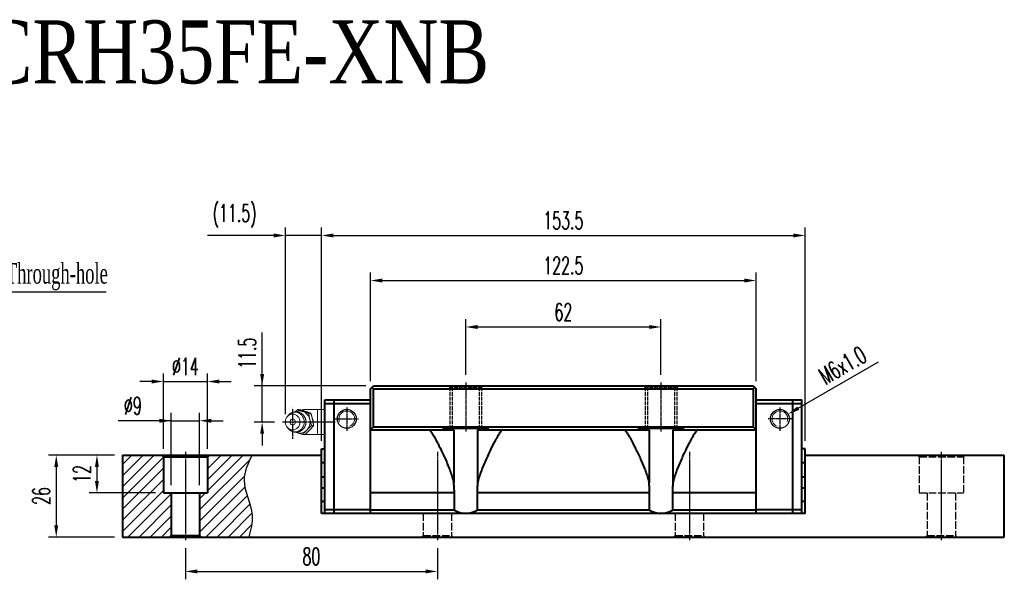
# Model space of a CAD drawing. Extents: x 37 to 511, y 159 to 338.
# Tile 2 of 2: x 199 to 511, y 161 to 338. Entities that reach past the tile are written whole.
import ezdxf

# ---------------------------------------------------------------- set-up
doc = ezdxf.new("R2010")
doc.units = 0
doc.header["$MEASUREMENT"] = 0
doc.header["$PDMODE"] = 2
doc.linetypes.add('ACAD_ISO02W100', pattern=[15, 12, -3])
doc.linetypes.add('CENTER', pattern=[0.95, 0.625, -0.125, 0.075, -0.125])
doc.layers.get('0').update_dxf_attribs({"linetype": 'CONTINUOUS'})
doc.layers.get('DEFPOINTS').update_dxf_attribs({"linetype": 'CONTINUOUS'})
for name, color, linetype, lineweight in [('AM_5', 3, 'CONTINUOUS', 15), ('CENTER', 1, 'CENTER', 25), ('DASH', 2, 'ACAD_ISO02W100', 25), ('DIM', 4, 'CONTINUOUS', 25), ('LINE', 7, 'CONTINUOUS', 40), ('TEXT', 3, 'CONTINUOUS', 25)]:
    doc.layers.add(name, color=color, linetype=linetype, lineweight=lineweight)
doc.layers.add('PV-CFD', color=7, linetype='CONTINUOUS')
doc.styles.get("Standard").update_dxf_attribs({"font": 'romanc.shx', "width": 0.6, "bigfont": 'chineset.shx'})
doc.styles.add('型式1', font='kaiu.ttf', dxfattribs={"width": 0.8})
doc.dimstyles.new('2X', dxfattribs={"dimscale": 6, "dimtxt": 1, "dimasz": 0.5, "dimexe": 0.3, "dimexo": 0.2, "dimgap": 0.2, "dimtad": 1, "dimdec": 3, "dimdsep": 46, "dimtxsty": 'Standard', "dimcen": 0, "dimadec": 1, "dimazin": 2, "dimtfac": 1, "dimtdec": 3, "dimtofl": 0, "dimtmove": 0, "dimatfit": 3, "dimfxl": 0.18, "dimtolj": 1, "dimtzin": 0, "dimarcsym": 0})
doc.dimstyles.new('2X$0', dxfattribs={"dimscale": 6, "dimtxt": 1, "dimasz": 0.5, "dimexe": 0.3, "dimexo": 0.2, "dimgap": 0.2, "dimtad": 1, "dimdec": 3, "dimdsep": 46, "dimtxsty": 'Standard', "dimcen": 0, "dimadec": 1, "dimazin": 2, "dimtfac": 1, "dimtdec": 3, "dimtofl": 0, "dimtmove": 0, "dimatfit": 3, "dimfxl": 1, "dimtolj": 1, "dimtzin": 0, "dimarcsym": 0})
doc.dimstyles.new('2X$3', dxfattribs={"dimscale": 6, "dimtxt": 1, "dimasz": 0.5, "dimexe": 0.3, "dimexo": 0.2, "dimgap": 0.2, "dimtad": 1, "dimdec": 3, "dimdsep": 46, "dimtxsty": 'Standard', "dimcen": 0, "dimadec": 1, "dimazin": 2, "dimtfac": 1, "dimtdec": 3, "dimtofl": 0, "dimtmove": 0, "dimatfit": 3, "dimfxl": 1, "dimtolj": 1, "dimtzin": 0, "dimarcsym": 0})
doc.dimstyles.get("Standard").update_dxf_attribs({"dimscale": 3, "dimtxt": 1, "dimasz": 0.7, "dimexe": 0.3, "dimexo": 0.2, "dimgap": 0.3, "dimtad": 1, "dimdsep": 46, "dimtxsty": 'Standard', "dimcen": 0, "dimclrd": 256, "dimclre": 256, "dimclrt": 256, "dimadec": 0, "dimazin": 0, "dimtfac": 1, "dimtofl": 0, "dimtmove": 0, "dimatfit": 3, "dimfxl": 1, "dimtolj": 1, "dimtzin": 0, "dimlwd": -1, "dimlwe": -1, "dimarcsym": 0})

# ---------------------------------------------------------------- blocks, each defined once
blk = doc.blocks.new('*D29')
at = {"layer": 'DEFPOINTS', "color": 0, "transparency": 16777216}
for p in [(255.72, 210.9), (246.72, 188), (255.72, 188)]:
    blk.add_point(p, dxfattribs=at)
at = {"layer": 'DIM', "color": 0, "lineweight": -3, "transparency": 16777216}
for p, q in [((246.72, 190.5), (246.72, 213.4)), ((255.72, 190.5), (255.72, 213.4))]:
    blk.add_line(p, q, dxfattribs=at)
at = {"layer": 'DIM', "color": 0, "lineweight": -2, "transparency": 16777216}
for p, q in [((246.72, 210.9), (229.88, 210.9)), ((242.97, 210.9), (239.22, 210.9)), ((246.72, 210.9), (255.72, 210.9)), ((259.47, 210.9), (263.22, 210.9))]:
    blk.add_line(p, q, dxfattribs=at)
at = {"layer": 'DIM', "color": 0, "transparency": 16777216}
for points in [[(242.97, 210.27), (242.97, 211.52), (246.72, 210.9)], [(259.47, 211.52), (259.47, 210.27), (255.72, 210.9)]]:
    blk.add_solid(points, dxfattribs=at)
at = {"layer": 'DIM', "color": 0, "transparency": 16777216, "insert": (234.55, 215.65), "char_height": 5.5, "attachment_point": 5}
blk.add_mtext('\\A1;%%c9', dxfattribs=at)
blk = doc.blocks.new('*D30')
at = {"layer": 'DEFPOINTS', "color": 0, "transparency": 16777216}
for p in [(258.22, 223.35), (244.22, 199.5), (258.22, 199.5)]:
    blk.add_point(p, dxfattribs=at)
at = {"layer": 'DIM', "color": 0, "lineweight": -3, "transparency": 16777216}
for p, q in [((244.22, 202), (244.22, 225.85)), ((258.22, 202), (258.22, 225.85))]:
    blk.add_line(p, q, dxfattribs=at)
at = {"layer": 'DIM', "color": 0, "lineweight": -2, "transparency": 16777216}
for p, q in [((240.47, 223.35), (236.72, 223.35)), ((244.22, 223.35), (258.22, 223.35)), ((261.97, 223.35), (265.72, 223.35))]:
    blk.add_line(p, q, dxfattribs=at)
at = {"layer": 'DIM', "color": 0, "transparency": 16777216}
for points in [[(240.47, 222.72), (240.47, 223.97), (244.22, 223.35)], [(261.97, 223.97), (261.97, 222.72), (258.22, 223.35)]]:
    blk.add_solid(points, dxfattribs=at)
at = {"layer": 'DIM', "color": 0, "transparency": 16777216, "insert": (251.22, 228.1), "char_height": 5.5, "attachment_point": 5}
blk.add_mtext('\\A1;%%c14', dxfattribs=at)
blk = doc.blocks.new('*D31')
at = {"layer": 'DEFPOINTS', "color": 0, "transparency": 16777216}
for p in [(251.22, 173), (331.22, 173), (331.22, 163.08)]:
    blk.add_point(p, dxfattribs=at)
at = {"layer": 'DIM', "color": 0, "lineweight": -3, "transparency": 16777216}
for p, q in [((251.22, 170.5), (251.22, 160.58)), ((331.22, 170.5), (331.22, 160.58))]:
    blk.add_line(p, q, dxfattribs=at)
at = {"layer": 'DIM', "color": 0, "lineweight": -2, "transparency": 16777216}
blk.add_line((254.97, 163.08), (327.47, 163.08), dxfattribs=at)
at = {"layer": 'DIM', "color": 0, "transparency": 16777216}
for points in [[(254.97, 163.71), (254.97, 162.46), (251.22, 163.08)], [(327.47, 162.46), (327.47, 163.71), (331.22, 163.08)]]:
    blk.add_solid(points, dxfattribs=at)
at = {"layer": 'DIM', "color": 0, "transparency": 16777216, "insert": (291.22, 167.83), "char_height": 5.5, "attachment_point": 5}
blk.add_mtext('\\A1;80', dxfattribs=at)
blk = doc.blocks.new('*D32')
at = {"layer": 'DEFPOINTS', "color": 0, "transparency": 16777216}
for p in [(231.22, 200), (210.22, 174), (231.22, 174)]:
    blk.add_point(p, dxfattribs=at)
at = {"layer": 'DIM', "color": 0, "lineweight": -3, "transparency": 16777216}
for p, q in [((228.72, 200), (207.72, 200)), ((228.72, 174), (207.72, 174))]:
    blk.add_line(p, q, dxfattribs=at)
at = {"layer": 'DIM', "color": 0, "lineweight": -2, "transparency": 16777216}
blk.add_line((210.22, 196.25), (210.22, 177.75), dxfattribs=at)
at = {"layer": 'DIM', "color": 0, "transparency": 16777216}
for points in [[(210.84, 196.25), (209.59, 196.25), (210.22, 200)], [(209.59, 177.75), (210.84, 177.75), (210.22, 174)]]:
    blk.add_solid(points, dxfattribs=at)
at = {"layer": 'DIM', "color": 0, "transparency": 16777216, "insert": (205.47, 187), "char_height": 5.5, "attachment_point": 5, "rotation": 90}
blk.add_mtext('\\A1;26', dxfattribs=at)
blk = doc.blocks.new('*D33')
at = {"layer": 'DEFPOINTS', "color": 0, "transparency": 16777216}
for p in [(231.22, 200), (223.14, 188), (244.22, 188)]:
    blk.add_point(p, dxfattribs=at)
at = {"layer": 'DIM', "color": 0, "lineweight": -3, "transparency": 16777216}
for p, q in [((228.72, 200), (220.64, 200)), ((241.72, 188), (220.64, 188))]:
    blk.add_line(p, q, dxfattribs=at)
at = {"layer": 'DIM', "color": 0, "lineweight": -2, "transparency": 16777216}
blk.add_line((223.14, 196.25), (223.14, 191.75), dxfattribs=at)
at = {"layer": 'DIM', "color": 0, "transparency": 16777216}
for points in [[(223.76, 196.25), (222.51, 196.25), (223.14, 200)], [(222.51, 191.75), (223.76, 191.75), (223.14, 188)]]:
    blk.add_solid(points, dxfattribs=at)
at = {"layer": 'DIM', "color": 0, "transparency": 16777216, "insert": (218.39, 194), "char_height": 5.5, "attachment_point": 5, "rotation": 90}
blk.add_mtext('\\A1;12', dxfattribs=at)
blk = doc.blocks.new('*D42')
at = {"layer": 'DEFPOINTS', "color": 0, "transparency": 16777216}
for p in [(432.47, 255.4), (309.97, 221), (432.47, 221)]:
    blk.add_point(p, dxfattribs=at)
at = {"layer": 'DIM', "color": 0, "lineweight": -3, "transparency": 16777216}
for p, q in [((309.97, 223.5), (309.97, 257.9)), ((432.47, 223.5), (432.47, 257.9))]:
    blk.add_line(p, q, dxfattribs=at)
at = {"layer": 'DIM', "color": 0, "lineweight": -2, "transparency": 16777216}
blk.add_line((313.72, 255.4), (428.72, 255.4), dxfattribs=at)
at = {"layer": 'DIM', "color": 0, "transparency": 16777216}
for points in [[(313.72, 256.02), (313.72, 254.77), (309.97, 255.4)], [(428.72, 254.77), (428.72, 256.02), (432.47, 255.4)]]:
    blk.add_solid(points, dxfattribs=at)
at = {"layer": 'DIM', "color": 0, "transparency": 16777216, "insert": (371.22, 260.15), "char_height": 5.5, "attachment_point": 5}
blk.add_mtext('\\A1;122.5', dxfattribs=at)
blk = doc.blocks.new('*D43')
at = {"layer": 'DEFPOINTS', "color": 0, "transparency": 16777216}
for p in [(447.97, 269.7), (294.47, 202), (447.97, 202)]:
    blk.add_point(p, dxfattribs=at)
at = {"layer": 'DIM', "color": 0, "lineweight": -3, "transparency": 16777216}
blk.add_line((447.97, 204.5), (447.97, 272.2), dxfattribs=at)
at = {"layer": 'DIM', "color": 0, "lineweight": -2, "transparency": 16777216}
blk.add_line((298.22, 269.7), (444.22, 269.7), dxfattribs=at)
at = {"layer": 'DIM', "color": 0, "transparency": 16777216}
for points in [[(298.22, 270.32), (298.22, 269.07), (294.47, 269.7)], [(444.22, 269.07), (444.22, 270.32), (447.97, 269.7)]]:
    blk.add_solid(points, dxfattribs=at)
at = {"layer": 'DIM', "color": 0, "transparency": 16777216, "insert": (371.22, 274.45), "char_height": 5.5, "attachment_point": 5}
blk.add_mtext('\\A1;153.5', dxfattribs=at)
blk = doc.blocks.new('*D44')
at = {"layer": 'DEFPOINTS', "color": 0, "transparency": 16777216}
for p in [(282.97, 269.7), (282.97, 210.5), (294.47, 202)]:
    blk.add_point(p, dxfattribs=at)
at = {"layer": 'DIM', "color": 0, "lineweight": -3, "transparency": 16777216}
for p, q in [((282.97, 213), (282.97, 272.2)), ((294.47, 204.5), (294.47, 272.2))]:
    blk.add_line(p, q, dxfattribs=at)
at = {"layer": 'DIM', "color": 0, "lineweight": -2, "transparency": 16777216}
for p, q in [((279.22, 269.7), (258.25, 269.7)), ((294.47, 269.7), (282.97, 269.7)), ((298.22, 269.7), (301.97, 269.7))]:
    blk.add_line(p, q, dxfattribs=at)
at = {"layer": 'DIM', "color": 0, "transparency": 16777216}
for points in [[(279.22, 269.07), (279.22, 270.32), (282.97, 269.7)], [(298.22, 270.32), (298.22, 269.07), (294.47, 269.7)]]:
    blk.add_solid(points, dxfattribs=at)
at = {"layer": 'DIM', "color": 0, "transparency": 16777216, "insert": (266.86, 275.88), "char_height": 5.5, "attachment_point": 5}
blk.add_mtext('\\A1;(11.5)', dxfattribs=at)
blk = doc.blocks.new('*D45')
at = {"layer": 'DEFPOINTS', "color": 0, "transparency": 16777216}
for p in [(275.59, 222), (310.97, 222), (282.05, 210.5)]:
    blk.add_point(p, dxfattribs=at)
at = {"layer": 'DIM', "color": 0, "lineweight": -2, "transparency": 16777216}
for p, q in [((275.59, 222), (275.59, 238.86)), ((275.59, 225.75), (275.59, 229.5)), ((275.59, 210.5), (275.59, 222)), ((275.59, 206.75), (275.59, 203))]:
    blk.add_line(p, q, dxfattribs=at)
at = {"layer": 'DIM', "color": 0, "lineweight": -3, "transparency": 16777216}
for p, q in [((308.47, 222), (273.09, 222)), ((279.55, 210.5), (273.09, 210.5))]:
    blk.add_line(p, q, dxfattribs=at)
at = {"layer": 'DIM', "color": 0, "transparency": 16777216}
for points in [[(274.96, 225.75), (276.21, 225.75), (275.59, 222)], [(276.21, 206.75), (274.96, 206.75), (275.59, 210.5)]]:
    blk.add_solid(points, dxfattribs=at)
at = {"layer": 'DIM', "color": 0, "transparency": 16777216, "insert": (270.84, 232.31), "char_height": 5.5, "attachment_point": 5, "rotation": 90}
blk.add_mtext('\\A1;11.5', dxfattribs=at)
blk = doc.blocks.new('*D46')
at = {"layer": 'DEFPOINTS', "color": 0, "transparency": 16777216}
for p in [(402.22, 240.65), (340.22, 223), (402.22, 223)]:
    blk.add_point(p, dxfattribs=at)
at = {"layer": 'DIM', "color": 0, "lineweight": -3, "transparency": 16777216}
for p, q in [((340.22, 225.5), (340.22, 243.15)), ((402.22, 225.5), (402.22, 243.15))]:
    blk.add_line(p, q, dxfattribs=at)
at = {"layer": 'DIM', "color": 0, "lineweight": -2, "transparency": 16777216}
blk.add_line((343.97, 240.65), (398.47, 240.65), dxfattribs=at)
at = {"layer": 'DIM', "color": 0, "transparency": 16777216}
for points in [[(343.97, 241.27), (343.97, 240.02), (340.22, 240.65)], [(398.47, 240.02), (398.47, 241.27), (402.22, 240.65)]]:
    blk.add_solid(points, dxfattribs=at)
at = {"layer": 'DIM', "color": 0, "transparency": 16777216, "insert": (371.22, 245.4), "char_height": 5.5, "attachment_point": 5}
blk.add_mtext('\\A1;62', dxfattribs=at)
blk = doc.blocks.new('*D47')
at = {"layer": 'DEFPOINTS', "color": 0, "transparency": 16777216}
for p in [(442.57, 213), (437.37, 210)]:
    blk.add_point(p, dxfattribs=at)
at = {"layer": 'DIM', "color": 0, "lineweight": -2, "transparency": 16777216}
blk.add_line((445.82, 214.87), (471.25, 229.56), dxfattribs=at)
at = {"layer": 'DIM', "color": 0, "transparency": 16777216}
blk.add_solid([(445.5, 215.42), (446.13, 214.33), (442.57, 213)], dxfattribs=at)
at = {"layer": 'DIM', "color": 0, "transparency": 16777216, "insert": (459.86, 228.47), "char_height": 5.5, "attachment_point": 5, "rotation": 30}
blk.add_mtext('\\A1;M6x1.0', dxfattribs=at)

msp = doc.modelspace()

# ---------------------------------------------------------------- hatches: boundary and pattern name
at = {"layer": 'TEXT'}
h = msp.add_hatch(dxfattribs=at)
h.set_pattern_fill('ANSI31', color=6, scale=20, style=0)
h.set_pattern_definition([(45, (2e-14, 1.1113), (-1.767767, 1.767767), [])])
h.paths.add_polyline_path([(246.7196, 174.5), (246.7196, 188), (244.2196, 188), (244.2196, 199.5), (243.7198, 200), (231.2196, 200), (231.2196, 174), (246.2198, 174)])
edge = h.paths.add_edge_path()
edge.add_spline(control_points=[(271.4082, 174), (271.9873, 176.3038), (273.5171, 182.3893), (268.1494, 191.1095), (271.137, 197.3629), (272.3969, 200)], knot_values=[0, 0, 0, 0, 6.9698562, 18.41070258, 26.75345624, 26.75345624, 26.75345624, 26.75345624], degree=3, periodic=0)
edge.add_line((272.3969, 200), (258.7194, 200))
edge.add_line((258.7194, 200), (258.2196, 199.5))
edge.add_line((258.2196, 199.5), (258.2196, 188))
edge.add_line((258.2196, 188), (255.7196, 188))
edge.add_line((255.7196, 188), (255.7196, 174.5))
edge.add_line((255.7196, 174.5), (256.2194, 174))
edge.add_line((256.2194, 174), (271.4082, 174))

# ---------------------------------------------------------------- linework, layer by layer
for centre in [(302.4696, 211.5), (439.9696, 211.5)]:
    msp.add_circle(centre, 3)
at = {"layer": 'AM_5'}
for centre, start, end in [((302.4696, 211.5), 290.819781, 200.819781), ((439.9696, 211.5), 339.180219, 249.180219)]:
    msp.add_arc(centre, 2.5, start, end, dxfattribs=at)
at = {"layer": 'CENTER', "ltscale": 0.1}
for p, q in [((340.2196, 223), (340.2196, 207.5)), ((402.2196, 223), (402.2196, 207.5)), ((302.4696, 215.2499), (302.4696, 207.7501)), ((439.9696, 215.2499), (439.9696, 207.7501)), ((298.7197, 211.5), (306.2196, 211.5)), ((443.7196, 211.5), (436.2197, 211.5))]:
    msp.add_line(p, q, dxfattribs=at)
at = {"layer": 'CENTER'}
for p, q in [((285.2803, 205.2111), (285.2803, 214.982)), ((298.8084, 210.5), (282.0466, 210.5))]:
    msp.add_line(p, q, dxfattribs=at)
at = {"layer": 'CENTER', "ltscale": 0.2}
for p, q in [((251.2196, 201), (251.2196, 173)), ((331.2196, 201), (331.2196, 173)), ((411.2196, 201), (411.2196, 173)), ((491.2196, 201), (491.2196, 173)), ((491.2196, 201), (491.2196, 173))]:
    msp.add_line(p, q, dxfattribs=at)
at = {"layer": 'DASH', "ltscale": 0.1}
for p, q in [((334.7196, 222), (335.2196, 221.5)), ((345.7196, 222), (345.2196, 221.5)), ((396.7196, 222), (397.2196, 221.5)), ((407.7196, 222), (407.2196, 221.5)), ((335.2196, 221.5), (335.2196, 209)), ((345.2196, 221.5), (335.2196, 221.5)), ((335.9196, 221.5), (335.9196, 209)), ((344.5196, 221.5), (344.5196, 209)), ((345.2196, 221.5), (345.2196, 209)), ((397.2196, 221.5), (397.2196, 209)), ((407.2196, 221.5), (397.2196, 221.5)), ((397.9196, 221.5), (397.9196, 209)), ((406.5196, 221.5), (406.5196, 209)), ((407.2196, 221.5), (407.2196, 209)), ((334.7196, 208.5), (335.2196, 209)), ((345.2196, 209), (335.2196, 209)), ((345.7196, 208.5), (345.2196, 209)), ((396.7196, 208.5), (397.2196, 209)), ((407.2196, 209), (397.2196, 209)), ((407.7196, 208.5), (407.2196, 209)), ((326.2198, 174), (326.7196, 174.5)), ((335.7196, 174.5), (336.2194, 174)), ((406.2198, 174), (406.7196, 174.5)), ((415.7196, 174.5), (416.2194, 174))]:
    msp.add_line(p, q, dxfattribs=at)
at = {"layer": 'DASH', "ltscale": 0.2}
for p, q in [((483.7198, 200), (484.2196, 199.5)), ((484.2196, 199.5), (484.2196, 188)), ((484.2196, 199.5), (498.2196, 199.5)), ((498.2196, 199.5), (498.7194, 200)), ((498.2196, 199.5), (498.2196, 188)), ((484.2196, 188), (498.2196, 188)), ((486.7196, 188), (486.7196, 174.5)), ((495.7196, 188), (495.7196, 174.5)), ((326.7196, 181.5), (326.7196, 174.5)), ((335.7196, 181.5), (335.7196, 174.5)), ((406.7196, 181.5), (406.7196, 174.5)), ((415.7196, 181.5), (415.7196, 174.5)), ((326.7196, 174.5), (335.7196, 174.5)), ((406.7196, 174.5), (415.7196, 174.5)), ((486.2198, 174), (486.7196, 174.5)), ((486.7196, 174.5), (495.7196, 174.5)), ((495.7196, 174.5), (496.2194, 174))]:
    msp.add_line(p, q, dxfattribs=at)
at = {"layer": 'LINE'}
for p, q in [((309.9696, 221), (310.9696, 222)), ((310.9696, 222), (431.4696, 222)), ((431.4696, 222), (432.4696, 221)), ((309.9696, 181.5), (309.9696, 221)), ((310.4696, 221.5), (310.9696, 221)), ((310.9696, 209), (310.9696, 221)), ((310.9696, 221), (431.4696, 221)), ((431.4696, 221), (431.9696, 221.5)), ((431.4696, 221), (431.4696, 209)), ((432.4696, 181.5), (432.4696, 221)), ((295.4696, 181.5), (295.4696, 217.5)), ((295.4696, 217.5), (309.9696, 217.5)), ((309.9696, 216.3), (295.4696, 216.3)), ((298.4696, 181.5), (298.4696, 217.5)), ((432.4696, 217.5), (446.9696, 217.5)), ((446.9696, 216.3), (432.4696, 216.3)), ((443.9696, 217.5), (443.9696, 181.5)), ((446.9696, 181.5), (446.9696, 217.5)), ((310.9696, 209), (309.9696, 208)), ((309.9696, 208), (336.4314, 208)), ((310.9696, 209), (431.4696, 209)), ((333.2196, 208), (333.2196, 208.5)), ((333.2196, 208.5), (347.2196, 208.5)), ((336.4314, 208), (336.4314, 191.1682)), ((344.0078, 208), (344.0078, 191.1682)), ((344.0078, 208), (398.4314, 208)), ((347.2196, 208.5), (347.2196, 208)), ((395.2196, 208.5), (409.2196, 208.5)), ((395.2196, 208), (395.2196, 208.5)), ((398.4314, 208), (398.4314, 191.1682)), ((406.0078, 208), (432.4696, 208)), ((406.0078, 208), (406.0078, 191.1682)), ((409.2196, 208.5), (409.2196, 208)), ((432.4696, 208), (431.4696, 209)), ((294.4696, 181.5), (294.4696, 202)), ((294.4696, 202), (295.4696, 202)), ((447.9696, 202), (446.9696, 202)), ((447.9696, 181.5), (447.9696, 202)), ((231.2196, 200), (231.2196, 174)), ((231.2196, 200), (294.4696, 200)), ((294.4696, 197.6829), (295.4696, 197.6829)), ((446.9696, 197.6829), (447.9696, 197.6829)), ((447.9696, 200), (511.2196, 200)), ((511.2196, 174), (511.2196, 200)), ((294.4696, 193.0716), (295.4696, 193.0716)), ((446.9696, 193.0716), (447.9696, 193.0716)), ((294.4696, 189.5716), (295.4696, 189.5716)), ((336.6141, 188), (309.9696, 188)), ((336.6141, 182.5), (336.6141, 188)), ((398.6141, 188), (343.8252, 188)), ((343.8252, 188), (343.8252, 182.5)), ((398.6141, 182.5), (398.6141, 188)), ((432.4696, 188), (405.8252, 188)), ((405.8252, 188), (405.8252, 182.5)), ((446.9696, 189.5716), (447.9696, 189.5716)), ((294.4696, 185.3284), (295.4696, 185.3284)), ((446.9696, 185.3284), (447.9696, 185.3284)), ((447.9696, 181.5), (294.4696, 181.5)), ((295.4696, 182.7), (309.9696, 182.7)), ((336.6141, 182.5), (309.9696, 182.5)), ((398.6141, 182.5), (343.8252, 182.5)), ((432.4696, 182.5), (405.8252, 182.5)), ((432.4696, 182.7), (446.9696, 182.7)), ((231.2196, 174), (511.2196, 174))]:
    msp.add_line(p, q, dxfattribs=at)
at = {"layer": 'LINE', "ltscale": 0.1}
for p, q in [((243.7198, 200), (244.2196, 199.5)), ((258.2196, 199.5), (258.7194, 200)), ((246.2198, 174), (246.7196, 174.5)), ((255.7196, 174.5), (256.2194, 174))]:
    msp.add_line(p, q, dxfattribs=at)
at = {"layer": 'LINE', "ltscale": 0.2}
for p, q in [((244.2196, 199.5), (258.2196, 199.5)), ((244.2196, 199.5), (244.2196, 188)), ((258.2196, 199.5), (258.2196, 188)), ((244.2196, 188), (258.2196, 188)), ((246.7196, 188), (246.7196, 174.5)), ((255.7196, 188), (255.7196, 174.5)), ((246.7196, 174.5), (255.7196, 174.5))]:
    msp.add_line(p, q, dxfattribs=at)
at = {"layer": 'LINE'}
for centre, major_axis, start_param, end_param in [((340.2196, 188.5), (0, 7), 2.60049313, 3.1415926), ((340.2196, 188.5), (6.9988, 0.1296), 4.69387887, 5.23497845), ((402.2196, 188.5), (1.6083, 6.8127), 2.83231693, 3.37341641), ((402.2196, 188.5), (7, 0), 4.71238893, 5.25348851)]:
    msp.add_ellipse(centre, major_axis=major_axis, ratio=1, start_param=start_param, end_param=end_param, dxfattribs=at)
for points, start_tangent, end_tangent in [([(328.4829, 208), (328.6059, 207.9666), (328.7575, 207.8628), (328.9429, 207.6801), (329.1685, 207.4062), (329.441, 207.0258), (329.7683, 206.5211), (330.1561, 205.8756), (330.6084, 205.0766), (331.1291, 204.1099), (331.7224, 202.9599), (332.3904, 201.6115), (333.1414, 200.0292), (333.9655, 198.2006), (334.7863, 196.2457), (335.491, 194.3848), (336.0414, 192.6893), (336.4314, 191.1682)], (1, 0), (0.21206287, -0.97725603)), ([(351.9563, 208), (351.8334, 207.9666), (351.6819, 207.863), (351.4966, 207.6805), (351.2715, 207.4071), (350.9991, 207.0271), (350.6722, 206.523), (350.2853, 205.8793), (349.835, 205.0841), (349.3163, 204.1216), (348.7243, 202.9746), (348.057, 201.6282), (347.3068, 200.0485), (346.4842, 198.2247), (345.6626, 196.2698), (344.9541, 194.4015), (344.3999, 192.6963), (344.0078, 191.1682)], (-1, 0), (-0.21206287, -0.97725603)), ([(390.4829, 208), (390.6059, 207.9666), (390.7575, 207.8628), (390.9429, 207.6801), (391.1685, 207.4062), (391.441, 207.0258), (391.7683, 206.5211), (392.1561, 205.8756), (392.6084, 205.0766), (393.1291, 204.1099), (393.7224, 202.9599), (394.3904, 201.6115), (395.1414, 200.0292), (395.9655, 198.2006), (396.7863, 196.2457), (397.491, 194.3848), (398.0414, 192.6893), (398.4314, 191.1682)], (1, 0), (0.21206287, -0.97725603)), ([(413.9563, 208), (413.8334, 207.9666), (413.6819, 207.863), (413.4966, 207.6805), (413.2715, 207.4071), (412.9991, 207.0271), (412.6722, 206.523), (412.2853, 205.8793), (411.835, 205.0841), (411.3163, 204.1216), (410.7243, 202.9746), (410.057, 201.6282), (409.3068, 200.0485), (408.4842, 198.2247), (407.6626, 196.2698), (406.9541, 194.4015), (406.3999, 192.6963), (406.0078, 191.1682)], (-1, 0), (-0.21206287, -0.97725603)), ([(336.6141, 188), (336.5942, 189.0307), (336.5336, 190.0862), (336.4314, 191.1682)], (0, 1), (-0.11148147, 0.99376651)), ([(344.0078, 191.1682), (343.9051, 190.0794), (343.8447, 189.0232), (343.8252, 188)], (-0.11148147, -0.99376651), (0, -1)), ([(398.6141, 188), (398.5942, 189.0307), (398.5336, 190.0862), (398.4314, 191.1682)], (0, 1), (-0.11148147, 0.99376651)), ([(406.0078, 191.1682), (405.9051, 190.0794), (405.8447, 189.0232), (405.8252, 188)], (-0.11148147, -0.99376651), (0, -1))]:
    msp.add_spline(points, degree=3, dxfattribs=dict(at, start_tangent=start_tangent, end_tangent=end_tangent))
at = {"layer": 'PV-CFD', "lineweight": 0}
for p, q in [((287.4767, 214.4315), (286.8261, 214.4315)), ((288.6696, 214.0736), (288.6696, 214.45)), ((293.1696, 214.45), (288.6696, 214.45)), ((291.0548, 213.2767), (290.4043, 213.2767)), ((293.1696, 214.5), (293.1696, 210.5)), ((295.4696, 214.5), (293.1696, 214.5)), ((283.5163, 212.1138), (283.8353, 212.5222)), ((293.1696, 210.5), (293.1696, 206.5)), ((296.6696, 210.5), (293.1696, 210.5)), ((283.5163, 208.8862), (283.8353, 208.4778)), ((289.2069, 206.5685), (288.5564, 206.5685)), ((288.6696, 206.55), (288.6696, 206.5685)), ((293.1696, 206.55), (288.6696, 206.55)), ((291.9199, 209.3452), (291.2694, 209.3452)), ((295.4696, 206.5), (293.1696, 206.5))]:
    msp.add_line(p, q, dxfattribs=at)
for centre, radius, start, end in [((288.6696, 212.45), 2, 90, 112.163899), ((285.3951, 210.5), 1, 141.622542, 218.377458), ((288.6696, 208.55), 2, 238.694507, 270)]:
    msp.add_arc(centre, radius, start, end, dxfattribs=at)
msp.add_ellipse((285.2803, 210.5), major_axis=(0, -2.5), ratio=0.92387953, dxfattribs=at)
for centre, major_axis, start_param, end_param in [((286.0457, 210.5), (0, -3.1327), 5.41409649, 10.29386678), ((287.5764, 210.5), (0, -3.5), 2.85181258, 3.52203297), ((287.5764, 210.5), (0, -3.5), 1.80461503, 2.85181258), ((285.2803, 210.5), (0, -0.9539), 5.42104838, 10.28691489), ((287.5764, 210.5), (0, -3.5), 0.75741748, 1.80461503), ((287.5764, 210.5), (0, -3.5), 5.90274499, 5.99340523), ((287.5764, 210.5), (0, -3.5), 5.99340523, 7.04060279)]:
    msp.add_ellipse(centre, major_axis=major_axis, ratio=0.92387953, start_param=start_param, end_param=end_param, dxfattribs=at)
for points, degree, knots in [([(283.8353, 208.4778), (284.6072, 207.767), (285.5501, 207.3499), (286.558, 207.2578), (287.5311, 207.4856), (288.3829, 208.004), (289.0389, 208.7666), (289.435, 209.7098), (289.5214, 210.7484), (289.2749, 211.775), (288.7136, 212.6715), (287.9026, 213.3329), (286.9399, 213.6915), (285.9313, 213.7238), (284.9743, 213.44), (284.1531, 212.8729), (283.8353, 212.5222)], 1, [5.41409649, 5.41409649, 5.7392199, 6.0490681, 6.348377, 6.64522805, 6.94807789, 7.26342805, 7.59363141, 7.93525613, 8.27963201, 8.61640785, 8.93863711, 9.24605658, 9.5442648, 9.8416104, 10.14635647, 10.29386678, 10.29386678]), ([(291.4287, 211.9743), (291.5296, 211.7837), (291.6177, 211.5688), (291.7565, 211.0663), (291.7941, 210.7731), (291.7941, 210.4256), (291.7913, 210.3498), (291.7857, 210.2732)], 3, [2.434545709, 2.434545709, 2.434545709, 2.434545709, 2.501334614, 2.501334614, 2.583267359, 2.583267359, 2.60557697, 2.60557697, 2.60557697, 2.60557697])]:
    msp.add_open_spline(points, degree=degree, knots=knots, dxfattribs=at)
for points, weights in [([(286.0643, 213.7382), (286.4136, 214.0669), (286.8261, 214.4315)], [1.01894928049, 1.01824660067, 1]), ([(286.8261, 214.4315), (287.6701, 214.122), (288.5004, 213.8541)], [1, 1.0379548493, 1]), ([(291.0548, 213.2767), (289.4514, 213.8541), (287.4767, 214.4315)], [1, 1.15470053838, 1]), ([(288.5004, 213.8541), (289.3307, 213.5861), (290.4043, 213.2767)], [1, 1.0379548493, 1]), ([(290.4043, 213.2767), (290.5213, 212.2232), (290.722, 211.3109)], [1, 1.0379548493, 1]), ([(291.9199, 209.3452), (291.673, 211.3109), (291.0548, 213.2767)], [1, 1.15470053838, 1]), ([(290.722, 211.3109), (290.9228, 210.3986), (291.2694, 209.3452)], [1, 1.0379548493, 1]), ([(286.6525, 207.1459), (286.4917, 207.1978), (286.334, 207.25)], [1, 1.00713222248, 1.01158396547]), ([(288.5564, 206.5685), (287.4828, 206.8779), (286.6525, 207.1459)], [1, 1.0379548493, 1]), ([(289.7981, 207.9569), (289.1685, 207.3125), (288.5564, 206.5685)], [1, 1.0379548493, 1]), ([(289.2069, 206.5685), (290.7491, 207.9569), (291.9199, 209.3452)], [1, 1.15470053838, 1]), ([(291.2694, 209.3452), (290.4276, 208.6012), (289.7981, 207.9569)], [1, 1.0379548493, 1])]:
    msp.add_rational_spline(points, weights, degree=2, dxfattribs=at)
at = {"layer": 'TEXT'}
msp.add_spline([(272.3969, 200), (269.8544, 192.0541), (272.3969, 180.8994), (271.4082, 174)], degree=3, dxfattribs=at)

# ---------------------------------------------------------------- texts
at = {"layer": 'DIM', "insert": (166.4023, 260.919), "char_height": 6.5, "attachment_point": 1}
msp.add_mtext('\\A1;{\\fTimes New Roman|b0|i0|c186|p18;4-M10x1.5 Through-hole}', dxfattribs=at)
at = {"layer": 'LINE', "color": 1, "insert": (267.1041, 327.8148), "char_height": 19.9999998, "width": 151.085472, "attachment_point": 5, "style": '型式1'}
msp.add_mtext('{\\fTimes New Roman|b0|i0|c0|p65;\\C7;CR\\fTimes New Roman|b0|i0|c136|p65;H35FE\\fTimes New Roman|b0|i0|c0|p65;-XNB}', dxfattribs=at)

# ---------------------------------------------------------------- dimensions: what is measured, and where the dimension line sits
at = {"layer": 'DIM'}
for base, p1, p2, text, dimstyle, override, picture, middle in [((282.9706, 269.6969), (294.4696, 202), (282.9706, 210.5), '(<>)', '2X$0', {"dimscale": 2.5, "dimtxt": 2.2, "dimasz": 1.5, "dimexe": 1, "dimexo": 1, "dimgap": 0.8, "dimdec": 1, "dimtofl": 1, "dimfxl": 0.18, "dimlwe": 65533}, '*D44', (266.8608, 275.8792)), ((258.2196, 223.3466), (244.2196, 199.5), (258.2196, 199.5), '%%c<>', '2X', {"dimscale": 2.5, "dimtxt": 2.2, "dimasz": 1.5, "dimexe": 1, "dimexo": 1, "dimgap": 0.8, "dimtofl": 1, "dimlwe": 65533}, '*D30', (251.2196, 228.0966))]:
    dim = msp.add_linear_dim(base=base, p1=p1, p2=p2, text=text, dimstyle=dimstyle, override=override, dxfattribs=at)
    dim.commit()
    dim.dimension.update_dxf_attribs({"geometry": picture, "text_midpoint": middle})
for base, p1, p2, dimstyle, override, picture, middle in [((447.9696, 269.6969), (294.4696, 202), (447.9696, 202), '2X$0', {"dimscale": 2.5, "dimtxt": 2.2, "dimasz": 1.5, "dimexe": 1, "dimexo": 1, "dimgap": 0.8, "dimtofl": 1, "dimfxl": 0.18, "dimlwe": 65533}, '*D43', (371.2196, 274.4469)), ((432.4696, 255.4), (309.9696, 221), (432.4696, 221), '2X$0', {"dimscale": 2.5, "dimtxt": 2.2, "dimasz": 1.5, "dimexe": 1, "dimexo": 1, "dimgap": 0.8, "dimtofl": 1, "dimfxl": 0.18, "dimlwe": 65533}, '*D42', (371.2196, 260.15)), ((402.2196, 240.65), (340.2196, 223), (402.2196, 223), '2X$0', {"dimscale": 2.5, "dimtxt": 2.2, "dimasz": 1.5, "dimexe": 1, "dimexo": 1, "dimgap": 0.8, "dimtofl": 1, "dimfxl": 0.18, "dimlwe": 65533}, '*D46', (371.2196, 245.4)), ((331.2196, 163.0835), (251.2196, 173), (331.2196, 173), '2X', {"dimscale": 2.5, "dimtxt": 2.2, "dimasz": 1.5, "dimexe": 1, "dimexo": 1, "dimgap": 0.8, "dimtofl": 1, "dimlwe": 65533}, '*D31', (291.2196, 167.8335))]:
    dim = msp.add_linear_dim(base=base, p1=p1, p2=p2, dimstyle=dimstyle, override=override, dxfattribs=at)
    dim.commit()
    dim.dimension.update_dxf_attribs({"geometry": picture, "text_midpoint": middle})
for base, p1, p2, dimstyle, override, picture, middle in [((275.5875, 222), (282.0466, 210.5), (310.9696, 222), '2X$0', {"dimscale": 2.5, "dimtxt": 2.2, "dimasz": 1.5, "dimexe": 1, "dimexo": 1, "dimgap": 0.8, "dimtofl": 1, "dimfxl": 0.18, "dimlwe": 65533}, '*D45', (270.8375, 232.3071)), ((210.2184, 174), (231.2196, 200), (231.2196, 174), '2X', {"dimscale": 2.5, "dimtxt": 2.2, "dimasz": 1.5, "dimexe": 1, "dimexo": 1, "dimgap": 0.8, "dimtofl": 1, "dimlwe": 65533}, '*D32', (205.4684, 187)), ((223.1358, 188), (231.2196, 200), (244.2196, 188), '2X', {"dimscale": 2.5, "dimtxt": 2.2, "dimasz": 1.5, "dimexe": 1, "dimexo": 1, "dimgap": 0.8, "dimtofl": 1, "dimlwe": 65533}, '*D33', (218.3858, 194))]:
    dim = msp.add_linear_dim(base=base, p1=p1, p2=p2, angle=90, dimstyle=dimstyle, override=override, dxfattribs=at)
    dim.commit()
    dim.dimension.update_dxf_attribs({"geometry": picture, "text_midpoint": middle})
dim = msp.add_diameter_dim_2p(p1=(437.3715, 210), p2=(442.5677, 213), dimstyle='2X$3', override={"dimscale": 2.5, "dimtxt": 2.2, "dimasz": 1.5, "dimexe": 0.8, "dimexo": 0.8, "dimgap": 0.8, "dimpost": 'M<>x1.0'}, dxfattribs=at)
dim.commit()
dim.dimension.update_dxf_attribs({"geometry": '*D47', "text_midpoint": (462.2341, 224.3544), "dimtype": 163})
dim = msp.add_linear_dim(base=(255.7196, 210.9), p1=(246.7196, 188), p2=(255.7196, 188), text='%%c<>', dimstyle='2X', override={"dimscale": 2.5, "dimtxt": 2.2, "dimasz": 1.5, "dimexe": 1, "dimexo": 1, "dimgap": 0.8, "dimtofl": 1, "dimlwe": 65533}, dxfattribs=at)
dim.commit()
dim.dimension.update_dxf_attribs({"geometry": '*D29', "text_midpoint": (234.5482, 210.9), "dimtype": 160})

# ---------------------------------------------------------------- leaders
at = {"layer": 'DIM', "annotation_type": 0, "has_hookline": 1, "hookline_direction": 0, "text_width": 58.604}
msp.add_leader([(148.4046, 222), (165.1345, 251.7787), (226.0994, 251.7787)], dimstyle='Standard', override={"dimasz": 2, "dimtad": 0, "dimfxl": 0.18}, dxfattribs=at)

doc.saveas('drawing.dxf')
